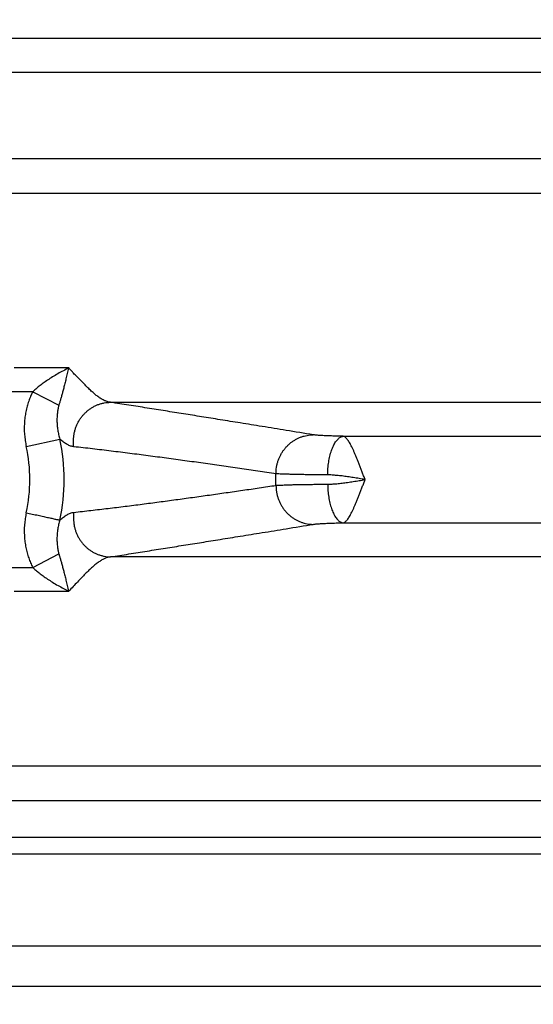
# Model space of a CAD drawing. Header units: inches. Extents: x 0 to 22, y 0 to 17.
# Tile 3 of 42: x 2.586 to 3.144, y 3.998 to 5.067. Entities that reach past the tile are written whole.
import ezdxf

# ---------------------------------------------------------------- set-up
doc = ezdxf.new("R2010")
doc.units = ezdxf.units.IN
doc.header["$LTSCALE"] = 1.21
doc.header["$MEASUREMENT"] = 0
doc.layers.get('0').update_dxf_attribs({"linetype": 'CONTINUOUS'})
doc.layers.add('DIMENSIONS', color=7, linetype='CONTINUOUS')
doc.styles.get("Standard").update_dxf_attribs({"font": 'txt', "width": 0.8})
doc.dimstyles.new('DIMSTYLE_1', dxfattribs={"dimtxt": 0.125, "dimasz": 0.18, "dimexe": 0.18, "dimexo": 0.0625, "dimgap": 0.09, "dimtad": 0, "dimtih": 1, "dimtoh": 1, "dimdec": 3, "dimzin": 4, "dimdsep": 46, "dimtxsty": 'STANDARD', "dimblk": '_FILLED', "dimblk1": '_FILLED', "dimblk2": '_FILLED', "dimcen": 0.09, "dimadec": 0, "dimazin": 0, "dimtp": 0.01, "dimtm": 0.01, "dimtfac": 1, "dimtdec": 3, "dimtofl": 0, "dimtmove": 0, "dimatfit": 3, "dimldrblk": '_FILLED', "dimfxl": 1, "dimtolj": 1, "dimtzin": 4, "dimarcsym": 0})

# ---------------------------------------------------------------- blocks, each defined once
blk = doc.blocks.new('_FILLED')
at = {"color": 0, "linetype": 'BYBLOCK'}
blk.add_solid([(0, 0), (-1, 0.1736), (-1, -0.1736)], dxfattribs=at)
blk = doc.blocks.new('*D0')
at = {"layer": 'DIMENSIONS', "color": 2, "linetype": 'CONTINUOUS'}
for p, q in [((3.9659, 5.7076), (3.9659, 3.1427)), ((2.2314, 3.9664), (2.2314, 3.1427)), ((2.2314, 3.2677), (1.8714, 3.2677)), ((3.9659, 3.2677), (4.3259, 3.2677))]:
    blk.add_line(p, q, dxfattribs=at)
at = {"layer": 'DIMENSIONS', "color": 2, "linetype": 'CONTINUOUS', "xscale": 0.18, "yscale": 0.18, "zscale": 0.18}
blk.add_blockref('_FILLED', (2.2314, 3.2677), dxfattribs=at)
at = {"layer": 'DIMENSIONS', "color": 2, "linetype": 'CONTINUOUS', "xscale": 0.18, "yscale": 0.18, "zscale": 0.18, "rotation": 180}
blk.add_blockref('_FILLED', (3.9659, 3.2677), dxfattribs=at)
at = {"layer": 'DIMENSIONS', "color": 2, "linetype": 'CONTINUOUS', "width": 0.8}
for s, p in [('[', (3.0614, 3.2052)), (']', (3.6614, 3.2052)), ('1.735', (2.4364, 3.2052)), ('44.06', (3.1614, 3.2052))]:
    blk.add_text(s, height=0.125, dxfattribs=at).set_placement(p)

msp = doc.modelspace()

# ---------------------------------------------------------------- linework, layer by layer
at = {"color": 7, "linetype": 'CONTINUOUS'}
for p, q in [((5.6513, 5.0466), (2.2805, 5.0466)), ((5.5842, 5.0097), (2.3476, 5.0097)), ((5.5842, 4.9158), (2.3476, 4.9158)), ((2.2805, 4.8788), (5.6513, 4.8788)), ((2.6394, 4.6889), (2.5803, 4.6889)), ((2.6004, 4.663), (2.5566, 4.663)), ((2.6004, 4.663), (2.6288, 4.6484)), ((2.6848, 4.6516), (5.247, 4.6516)), ((2.5934, 4.6037), (2.6298, 4.6117)), ((2.9374, 4.6147), (4.9944, 4.6147)), ((2.9374, 4.5208), (4.9944, 4.5208)), ((2.6004, 4.4724), (2.6288, 4.4871)), ((5.247, 4.4838), (2.6848, 4.4838)), ((2.5566, 4.4724), (2.6004, 4.4724)), ((2.5803, 4.4465), (2.6394, 4.4465)), ((5.6513, 4.2566), (2.2805, 4.2566)), ((2.3752, 4.2194), (5.5567, 4.2194)), ((2.3752, 4.1794), (5.5567, 4.1794)), ((2.2753, 4.1615), (5.6566, 4.1615)), ((2.3752, 4.0616), (5.5567, 4.0616)), ((2.3313, 4.0177), (5.6005, 4.0177))]:
    msp.add_line(p, q, dxfattribs=at)
for radius, start, end in [(0.2052, 347.6104, 12.3905), (0.1679, 347.6097, 12.3903), (0.435, 359.1688, 0.8312)]:
    msp.add_arc((2.4294, 4.5677), radius, start, end, dxfattribs=at)
for points, knots in [([(2.6394, 4.6889), (2.6375, 4.6879), (2.6335, 4.6859), (2.6276, 4.6826), (2.6219, 4.6792), (2.6165, 4.6758), (2.6117, 4.6724), (2.6074, 4.6692), (2.6037, 4.6661), (2.6015, 4.664), (2.6004, 4.663)], [0, 0, 0, 0, 0.139528, 0.285188, 0.429976, 0.567094, 0.692694, 0.805774, 0.907702, 1, 1, 1, 1]), ([(2.6394, 4.6889), (2.6389, 4.6869), (2.6379, 4.6829), (2.6365, 4.6772), (2.6352, 4.672), (2.634, 4.6672), (2.6329, 4.6628), (2.6317, 4.6587), (2.6307, 4.655), (2.6297, 4.6516), (2.6291, 4.6494), (2.6288, 4.6484)], [0, 0, 0, 0, 0.152306, 0.291593, 0.419135, 0.536676, 0.645273, 0.74558, 0.837851, 0.922582, 1, 1, 1, 1]), ([(2.6485, 4.6792), (2.6476, 4.6802), (2.6454, 4.6822), (2.6427, 4.6857), (2.6405, 4.6878), (2.6394, 4.6889)], [0, 0, 0, 0, 0.322357, 0.651138, 1, 1, 1, 1]), ([(2.6848, 4.6516), (2.6838, 4.6517), (2.6817, 4.6522), (2.6785, 4.6533), (2.6753, 4.655), (2.6719, 4.6572), (2.6684, 4.6599), (2.6648, 4.663), (2.661, 4.6666), (2.657, 4.6705), (2.653, 4.6749), (2.65, 4.6777), (2.6485, 4.6792)], [0, 0, 0, 0, 0.066164, 0.138047, 0.216847, 0.303548, 0.398704, 0.502519, 0.614911, 0.735486, 0.86365, 1, 1, 1, 1]), ([(2.6004, 4.663), (2.5996, 4.6614), (2.598, 4.6581), (2.596, 4.6528), (2.5942, 4.6472), (2.5929, 4.6414), (2.5919, 4.6353), (2.5913, 4.6291), (2.5911, 4.6228), (2.5914, 4.6164), (2.5922, 4.61), (2.5929, 4.6058), (2.5934, 4.6037)], [0, 0, 0, 0, 0.089347, 0.182404, 0.278664, 0.377564, 0.478532, 0.581066, 0.68482, 0.789459, 0.894638, 1, 1, 1, 1]), ([(2.645, 4.6033), (2.6448, 4.6045), (2.6446, 4.6069), (2.6445, 4.6105), (2.6448, 4.614), (2.6453, 4.6176), (2.6461, 4.6211), (2.6472, 4.6245), (2.6486, 4.6278), (2.6502, 4.631), (2.6521, 4.634), (2.6543, 4.6368), (2.6567, 4.6395), (2.6592, 4.6419), (2.662, 4.6441), (2.6649, 4.646), (2.668, 4.6477), (2.6712, 4.6491), (2.6745, 4.6502), (2.6779, 4.651), (2.6813, 4.6515), (2.6836, 4.6516), (2.6848, 4.6516)], [0, 0, 0, 0, 0.050571, 0.101211, 0.151895, 0.202594, 0.253282, 0.303932, 0.354517, 0.405013, 0.455398, 0.505654, 0.555766, 0.605722, 0.655516, 0.705147, 0.754618, 0.803937, 0.853116, 0.902172, 0.951125, 1, 1, 1, 1]), ([(2.9047, 4.6163), (2.895, 4.6179), (2.8765, 4.6209), (2.8501, 4.6252), (2.8263, 4.6291), (2.8044, 4.6326), (2.7839, 4.6359), (2.764, 4.6391), (2.7443, 4.6422), (2.7246, 4.6454), (2.7047, 4.6485), (2.6914, 4.6506), (2.6848, 4.6516)], [0, 0, 0, 0, 0.133447, 0.252382, 0.359649, 0.458105, 0.550635, 0.64014, 0.729347, 0.81914, 0.909402, 1, 1, 1, 1]), ([(2.6288, 4.6484), (2.6284, 4.6472), (2.6278, 4.6448), (2.6272, 4.6408), (2.6268, 4.6364), (2.6266, 4.6316), (2.6269, 4.6266), (2.6275, 4.6215), (2.6284, 4.6166), (2.6293, 4.6133), (2.6298, 4.6117)], [0, 0, 0, 0, 0.094955, 0.204257, 0.325016, 0.454623, 0.590305, 0.728704, 0.86644, 1, 1, 1, 1]), ([(2.645, 4.6033), (2.6444, 4.6034), (2.6432, 4.6036), (2.6414, 4.6041), (2.6396, 4.6048), (2.6377, 4.6058), (2.6358, 4.6069), (2.6339, 4.6083), (2.6318, 4.6099), (2.6305, 4.6111), (2.6298, 4.6117)], [0, 0, 0, 0, 0.100744, 0.205813, 0.316418, 0.433638, 0.55865, 0.693257, 0.839577, 1, 1, 1, 1]), ([(2.8644, 4.574), (2.8644, 4.5752), (2.8645, 4.5775), (2.8649, 4.5809), (2.8656, 4.5843), (2.8665, 4.5876), (2.8677, 4.5909), (2.8692, 4.594), (2.8709, 4.597), (2.8728, 4.5998), (2.875, 4.6025), (2.8773, 4.605), (2.8799, 4.6073), (2.8826, 4.6093), (2.8855, 4.6111), (2.8885, 4.6127), (2.8916, 4.614), (2.8948, 4.615), (2.8981, 4.6157), (2.9014, 4.6162), (2.9036, 4.6163), (2.9047, 4.6163)], [0, 0, 0, 0, 0.053337, 0.1067, 0.160065, 0.213406, 0.266698, 0.319919, 0.373046, 0.426062, 0.47895, 0.531697, 0.584295, 0.636739, 0.689029, 0.741167, 0.793162, 0.845026, 0.896774, 0.948425, 1, 1, 1, 1]), ([(2.9374, 4.6147), (2.9361, 4.6147), (2.9336, 4.6148), (2.9299, 4.6149), (2.9263, 4.615), (2.923, 4.6151), (2.9198, 4.6152), (2.9168, 4.6153), (2.9141, 4.6155), (2.9117, 4.6156), (2.9095, 4.6158), (2.9077, 4.616), (2.9061, 4.6161), (2.9052, 4.6163), (2.9047, 4.6163)], [0, 0, 0, 0, 0.117656, 0.23134, 0.340278, 0.443696, 0.540893, 0.631221, 0.71406, 0.788869, 0.855198, 0.91265, 0.960953, 1, 1, 1, 1]), ([(2.9204, 4.5728), (2.9205, 4.574), (2.9205, 4.5763), (2.9208, 4.5799), (2.9211, 4.5833), (2.9216, 4.5867), (2.9222, 4.59), (2.9229, 4.5932), (2.9237, 4.5962), (2.9246, 4.5991), (2.9256, 4.6018), (2.9266, 4.6042), (2.9278, 4.6065), (2.929, 4.6085), (2.9303, 4.6102), (2.9317, 4.6117), (2.933, 4.6129), (2.9345, 4.6138), (2.9359, 4.6144), (2.9369, 4.6146), (2.9374, 4.6147)], [0, 0, 0, 0, 0.074355, 0.148322, 0.221454, 0.293314, 0.363478, 0.431542, 0.497128, 0.559889, 0.619518, 0.675754, 0.728395, 0.777312, 0.822462, 0.863919, 0.901898, 0.936794, 0.969216, 1, 1, 1, 1]), ([(2.9611, 4.5678), (2.9606, 4.5691), (2.9595, 4.5717), (2.9581, 4.5757), (2.9566, 4.5796), (2.9551, 4.5835), (2.9537, 4.5872), (2.9522, 4.5907), (2.9508, 4.5941), (2.9494, 4.5973), (2.9481, 4.6003), (2.9467, 4.6031), (2.9454, 4.6056), (2.9442, 4.6078), (2.943, 4.6097), (2.9418, 4.6113), (2.9406, 4.6127), (2.9395, 4.6137), (2.9385, 4.6144), (2.9377, 4.6146), (2.9374, 4.6147)], [0, 0, 0, 0, 0.079795, 0.159519, 0.238107, 0.315065, 0.389901, 0.462113, 0.531209, 0.596751, 0.658331, 0.715597, 0.768235, 0.815996, 0.858767, 0.896422, 0.928891, 0.956614, 0.980203, 1, 1, 1, 1]), ([(2.8644, 4.574), (2.8578, 4.575), (2.8447, 4.5769), (2.825, 4.5798), (2.8052, 4.5826), (2.7854, 4.5854), (2.7656, 4.5882), (2.7457, 4.5909), (2.7257, 4.5935), (2.7057, 4.5961), (2.6855, 4.5986), (2.6653, 4.6011), (2.6518, 4.6026), (2.645, 4.6033)], [0, 0, 0, 0, 0.090107, 0.180021, 0.270002, 0.360309, 0.450965, 0.541613, 0.632313, 0.723578, 0.815464, 0.907697, 1, 1, 1, 1]), ([(2.9204, 4.5728), (2.9184, 4.5728), (2.9144, 4.5728), (2.9084, 4.5729), (2.9027, 4.5729), (2.8973, 4.573), (2.8922, 4.5731), (2.8874, 4.5732), (2.883, 4.5733), (2.8789, 4.5734), (2.8752, 4.5735), (2.8719, 4.5736), (2.869, 4.5737), (2.8666, 4.5739), (2.8651, 4.574), (2.8644, 4.574)], [0, 0, 0, 0, 0.109812, 0.215768, 0.317362, 0.41411, 0.505554, 0.591256, 0.670807, 0.743828, 0.809971, 0.868924, 0.920407, 0.96417, 1, 1, 1, 1]), ([(2.9611, 4.5677), (2.9589, 4.5681), (2.9547, 4.5688), (2.9483, 4.5699), (2.9422, 4.5708), (2.9362, 4.5716), (2.9306, 4.5722), (2.9254, 4.5726), (2.922, 4.5728), (2.9204, 4.5728)], [0, 0, 0, 0, 0.159159, 0.315972, 0.468877, 0.615964, 0.754953, 0.883543, 1, 1, 1, 1]), ([(2.9204, 4.5627), (2.922, 4.5627), (2.9254, 4.5628), (2.9306, 4.5632), (2.9362, 4.5638), (2.9422, 4.5646), (2.9483, 4.5656), (2.9547, 4.5666), (2.9589, 4.5673), (2.9611, 4.5677)], [0, 0, 0, 0, 0.116323, 0.244884, 0.383913, 0.531007, 0.683967, 0.840809, 1, 1, 1, 1]), ([(2.9374, 4.5208), (2.9377, 4.5208), (2.9385, 4.5211), (2.9395, 4.5218), (2.9406, 4.5228), (2.9418, 4.5241), (2.943, 4.5257), (2.9442, 4.5277), (2.9454, 4.5299), (2.9467, 4.5324), (2.9481, 4.5351), (2.9494, 4.5381), (2.9508, 4.5413), (2.9522, 4.5447), (2.9537, 4.5483), (2.9551, 4.552), (2.9566, 4.5558), (2.9581, 4.5598), (2.9596, 4.5637), (2.9606, 4.5664), (2.9611, 4.5678)], [0, 0, 0, 0, 0.01979, 0.04334, 0.070898, 0.10334, 0.141009, 0.183718, 0.231441, 0.284043, 0.341252, 0.402767, 0.468239, 0.537277, 0.609462, 0.684309, 0.761282, 0.839834, 0.919423, 1, 1, 1, 1]), ([(2.645, 4.5321), (2.6512, 4.5328), (2.6636, 4.5342), (2.6822, 4.5364), (2.7007, 4.5387), (2.7191, 4.541), (2.7374, 4.5434), (2.7557, 4.5459), (2.7739, 4.5484), (2.7921, 4.5509), (2.8102, 4.5535), (2.8283, 4.5561), (2.8463, 4.5587), (2.8584, 4.5605), (2.8644, 4.5614)], [0, 0, 0, 0, 0.08466, 0.16933, 0.253747, 0.337643, 0.420888, 0.503872, 0.586945, 0.669916, 0.752563, 0.834999, 0.917415, 1, 1, 1, 1]), ([(2.8644, 4.5614), (2.8651, 4.5615), (2.8666, 4.5616), (2.869, 4.5617), (2.8719, 4.5618), (2.8752, 4.5619), (2.8789, 4.562), (2.883, 4.5622), (2.8874, 4.5623), (2.8922, 4.5623), (2.8973, 4.5624), (2.9027, 4.5625), (2.9084, 4.5626), (2.9144, 4.5626), (2.9184, 4.5626), (2.9204, 4.5627)], [0, 0, 0, 0, 0.03583, 0.079593, 0.131076, 0.190029, 0.256173, 0.329193, 0.408744, 0.494446, 0.585889, 0.682637, 0.784231, 0.890187, 1, 1, 1, 1]), ([(2.8644, 4.5614), (2.8644, 4.5603), (2.8645, 4.5579), (2.8649, 4.5545), (2.8656, 4.5511), (2.8665, 4.5478), (2.8677, 4.5445), (2.8692, 4.5414), (2.8709, 4.5384), (2.8728, 4.5356), (2.875, 4.5329), (2.8773, 4.5304), (2.8799, 4.5282), (2.8826, 4.5261), (2.8855, 4.5243), (2.8885, 4.5228), (2.8916, 4.5215), (2.8948, 4.5204), (2.8981, 4.5197), (2.9014, 4.5192), (2.9036, 4.5191), (2.9047, 4.5191)], [0, 0, 0, 0, 0.053337, 0.106699, 0.160064, 0.213404, 0.266696, 0.319916, 0.373043, 0.426059, 0.478946, 0.531694, 0.584292, 0.636736, 0.689026, 0.741164, 0.79316, 0.845024, 0.896772, 0.948424, 1, 1, 1, 1]), ([(2.9204, 4.5627), (2.9205, 4.5615), (2.9205, 4.5591), (2.9208, 4.5556), (2.9211, 4.5521), (2.9216, 4.5487), (2.9222, 4.5454), (2.9229, 4.5422), (2.9237, 4.5392), (2.9246, 4.5363), (2.9256, 4.5337), (2.9266, 4.5312), (2.9278, 4.5289), (2.929, 4.5269), (2.9303, 4.5252), (2.9317, 4.5237), (2.933, 4.5225), (2.9345, 4.5216), (2.9359, 4.521), (2.9369, 4.5208), (2.9374, 4.5208)], [0, 0, 0, 0, 0.074354, 0.14832, 0.221452, 0.293311, 0.363474, 0.431538, 0.497124, 0.559885, 0.619514, 0.675751, 0.728393, 0.77731, 0.822461, 0.863918, 0.901897, 0.936793, 0.969216, 1, 1, 1, 1]), ([(2.5934, 4.5317), (2.5929, 4.5296), (2.5922, 4.5254), (2.5914, 4.519), (2.5911, 4.5126), (2.5913, 4.5063), (2.5919, 4.5001), (2.5929, 4.494), (2.5942, 4.4882), (2.596, 4.4826), (2.598, 4.4773), (2.5996, 4.474), (2.6004, 4.4724)], [0, 0, 0, 0, 0.105855, 0.211294, 0.316028, 0.419779, 0.52228, 0.623243, 0.722133, 0.818302, 0.911118, 1, 1, 1, 1]), ([(2.5934, 4.5317), (2.5945, 4.5315), (2.5967, 4.531), (2.5999, 4.5303), (2.6031, 4.5296), (2.6062, 4.5289), (2.6093, 4.5282), (2.6122, 4.5276), (2.615, 4.527), (2.6176, 4.5264), (2.62, 4.5259), (2.6222, 4.5254), (2.6242, 4.5249), (2.6259, 4.5245), (2.6275, 4.5242), (2.6287, 4.5239), (2.6295, 4.5238), (2.6298, 4.5237)], [0, 0, 0, 0, 0.090233, 0.179777, 0.267953, 0.354088, 0.437528, 0.517637, 0.593807, 0.665459, 0.732045, 0.793061, 0.848041, 0.896568, 0.938271, 0.972835, 1, 1, 1, 1]), ([(2.6298, 4.5237), (2.6293, 4.5221), (2.6284, 4.5189), (2.6275, 4.5139), (2.6269, 4.5088), (2.6266, 4.5038), (2.6268, 4.499), (2.6272, 4.4946), (2.6278, 4.4906), (2.6284, 4.4882), (2.6288, 4.4871)], [0, 0, 0, 0, 0.133843, 0.271814, 0.410371, 0.546123, 0.675702, 0.796348, 0.905421, 1, 1, 1, 1]), ([(2.6298, 4.5237), (2.6305, 4.5243), (2.6318, 4.5255), (2.6337, 4.527), (2.6357, 4.5284), (2.6376, 4.5296), (2.6394, 4.5305), (2.6413, 4.5313), (2.6431, 4.5318), (2.6444, 4.532), (2.645, 4.5321)], [0, 0, 0, 0, 0.152295, 0.295487, 0.429787, 0.555658, 0.67396, 0.786293, 0.894373, 1, 1, 1, 1]), ([(2.645, 4.5321), (2.6448, 4.5309), (2.6446, 4.5286), (2.6445, 4.525), (2.6448, 4.5214), (2.6453, 4.5178), (2.6461, 4.5143), (2.6472, 4.5109), (2.6486, 4.5076), (2.6502, 4.5045), (2.6521, 4.5014), (2.6543, 4.4986), (2.6567, 4.496), (2.6592, 4.4935), (2.662, 4.4914), (2.6649, 4.4894), (2.668, 4.4877), (2.6712, 4.4864), (2.6745, 4.4853), (2.6779, 4.4845), (2.6813, 4.4839), (2.6836, 4.4838), (2.6848, 4.4838)], [0, 0, 0, 0, 0.050572, 0.101213, 0.151897, 0.202598, 0.253287, 0.303937, 0.354522, 0.405019, 0.455405, 0.505661, 0.555772, 0.605728, 0.655523, 0.705153, 0.754624, 0.803942, 0.85312, 0.902175, 0.951127, 1, 1, 1, 1]), ([(2.6848, 4.4838), (2.6914, 4.4848), (2.7047, 4.4869), (2.7246, 4.4901), (2.7443, 4.4932), (2.764, 4.4964), (2.7839, 4.4995), (2.8044, 4.5028), (2.8263, 4.5064), (2.8501, 4.5102), (2.8765, 4.5145), (2.895, 4.5175), (2.9047, 4.5191)], [0, 0, 0, 0, 0.090598, 0.18086, 0.270653, 0.35986, 0.449365, 0.541895, 0.640351, 0.747618, 0.866553, 1, 1, 1, 1]), ([(2.9047, 4.5191), (2.9052, 4.5192), (2.9061, 4.5193), (2.9077, 4.5195), (2.9095, 4.5196), (2.9117, 4.5198), (2.9141, 4.5199), (2.9168, 4.5201), (2.9198, 4.5202), (2.923, 4.5204), (2.9263, 4.5205), (2.9299, 4.5206), (2.9336, 4.5207), (2.9361, 4.5207), (2.9374, 4.5208)], [0, 0, 0, 0, 0.039047, 0.08735, 0.144802, 0.211132, 0.285941, 0.368779, 0.459108, 0.556304, 0.659722, 0.76866, 0.882344, 1, 1, 1, 1]), ([(2.6288, 4.4871), (2.6291, 4.486), (2.6297, 4.4838), (2.6307, 4.4804), (2.6318, 4.4767), (2.6329, 4.4726), (2.634, 4.4682), (2.6352, 4.4634), (2.6365, 4.4582), (2.6379, 4.4525), (2.6389, 4.4486), (2.6394, 4.4465)], [0, 0, 0, 0, 0.077686, 0.162691, 0.255259, 0.355871, 0.46474, 0.582447, 0.709846, 0.848568, 1, 1, 1, 1]), ([(2.6848, 4.4838), (2.6838, 4.4837), (2.6817, 4.4833), (2.6786, 4.4821), (2.6754, 4.4805), (2.6721, 4.4783), (2.6686, 4.4757), (2.665, 4.4726), (2.6613, 4.4691), (2.6573, 4.4652), (2.6532, 4.4609), (2.6488, 4.4564), (2.6442, 4.4515), (2.6411, 4.4482), (2.6394, 4.4465)], [0, 0, 0, 0, 0.050749, 0.105741, 0.165882, 0.231924, 0.304462, 0.383809, 0.470046, 0.56312, 0.662877, 0.769109, 0.881534, 1, 1, 1, 1]), ([(2.6004, 4.4724), (2.6015, 4.4714), (2.6037, 4.4693), (2.6075, 4.4662), (2.6117, 4.463), (2.6166, 4.4596), (2.622, 4.4561), (2.6278, 4.4527), (2.6337, 4.4495), (2.6376, 4.4474), (2.6395, 4.4465)], [0, 0, 0, 0, 0.092701, 0.195132, 0.308794, 0.435015, 0.572933, 0.718631, 0.863772, 1, 1, 1, 1])]:
    msp.add_open_spline(points, degree=3, knots=knots, dxfattribs=at)

# ---------------------------------------------------------------- dimensions: what is measured, and where the dimension line sits
at = {"layer": 'DIMENSIONS', "color": 2, "linetype": 'CONTINUOUS'}
dim = msp.add_linear_dim(base=(3.9659086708, 3.2677162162), p1=(2.2314086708, 3.9664124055), p2=(3.9659086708, 5.7076141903), dimstyle='DIMSTYLE_1', dxfattribs=at)
dim.commit()
dim.dimension.update_dxf_attribs({"geometry": '*D0', "text_midpoint": (3.0989370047, 3.2677162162), "dimtype": 160})

doc.saveas('drawing.dxf')
